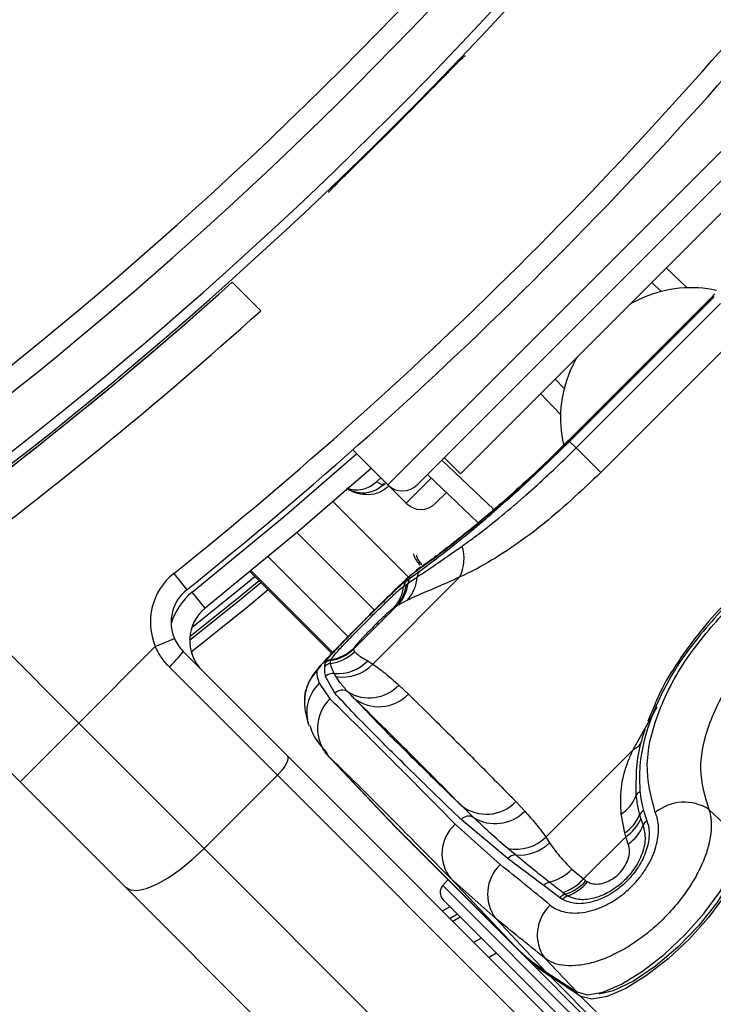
# Model space of a CAD drawing. Header units: millimetres. Extents: x 20 to 22981, y 40 to 19992.
# Tile 72 of 120: x 6835 to 6902, y 14519 to 14613. Entities that reach past the tile are written whole.
import ezdxf

# ---------------------------------------------------------------- set-up
doc = ezdxf.new("R2010")
doc.units = ezdxf.units.MM
doc.header["$LTSCALE"] = 2
doc.layers.add('COMPONENT_GEOMETRY', color=7, linetype='Continuous')
doc.styles.add('SLDTEXTSTYLE0', font='TXT', dxfattribs={"width": 0.75})
doc.dimstyles.new('SLDDIMSTYLE0', dxfattribs={"dimtxt": 100, "dimasz": 6.604, "dimexe": 0, "dimexo": 0.0625, "dimgap": 25, "dimtad": 0, "dimtih": 1, "dimtoh": 1, "dimdec": 0, "dimrnd": 1e-09, "dimzin": 12, "dimdsep": 46, "dimtxsty": 'SLDTEXTSTYLE0', "dimsah": 1, "dimcen": 0.09, "dimadec": 0, "dimazin": 3, "dimtfac": 1, "dimtdec": 0, "dimtofl": 0, "dimtmove": 0, "dimatfit": 3, "dimfxl": 1, "dimfrac": 2, "dimtolj": 1, "dimtzin": 12, "dimarcsym": 0})

# ---------------------------------------------------------------- blocks, each defined once
blk = doc.blocks.new('_D_3')
at = {"layer": 'COMPONENT_GEOMETRY', "color": 7}
for p, q in [((7626.606, 16889.951), (7596.137, 16889.951)), ((7596.137, 16889.951), (7596.137, 16731.201)), ((7993.134, 16889.951), (8023.603, 16889.951)), ((8023.603, 16889.951), (8023.603, 16731.201)), ((6620.486, 11970.81), (6620.486, 16752.273)), ((6938.092, 11970.81), (6938.092, 16752.273)), ((6620.486, 16745.923), (6938.092, 16745.923)), ((6938.092, 16745.923), (7543.591, 16745.923)), ((7596.137, 16731.201), (7626.606, 16731.201)), ((8023.603, 16731.201), (7993.134, 16731.201))]:
    blk.add_line(p, q, dxfattribs=at)
for points in [[(6620.486, 16745.923), (6627.09, 16744.907), (6627.09, 16746.939)], [(6938.092, 16745.923), (6931.488, 16746.939), (6931.488, 16744.907)]]:
    blk.add_solid(points, dxfattribs=at)
at = {"layer": 'COMPONENT_GEOMETRY', "color": 7, "char_height": 100, "attachment_point": 1, "style": 'SLDTEXTSTYLE0'}
for s, insert in [('6.25in', (7626.606, 16860.108)), ('159mm', (7574.037, 16710.489))]:
    blk.add_mtext(s, dxfattribs=dict(at, insert=insert))

msp = doc.modelspace()

# ---------------------------------------------------------------- linework, layer by layer
at = {"color": 7, "linetype": 'Continuous', "lineweight": 25}
for p, q in [((6878.063, 14609.971), (6878.127, 14609.972)), ((6873.476, 14568.645), (6906.286, 14601.454)), ((6864.959, 14596.804), (6864.959, 14596.867)), ((6905.225, 14597.283), (6877.648, 14569.705)), ((6858.397, 14585.421), (6855.635, 14588.183)), ((6897.016, 14587.269), (6896.09, 14588.147)), ((6902.183, 14587.05), (6901.995, 14586.862)), ((6902.003, 14586.854), (6888.076, 14572.927)), ((6902.033, 14586.824), (6888.106, 14572.897)), ((6888.174, 14572.83), (6902.101, 14586.756)), ((6888.804, 14572.2), (6902.73, 14586.127)), ((6902.003, 14586.853), (6902.033, 14586.824)), ((6905.109, 14583.748), (6891.183, 14569.821)), ((6886.783, 14578.84), (6887.662, 14577.914)), ((6888.069, 14572.935), (6887.498, 14572.367)), ((6888.174, 14572.83), (6888.804, 14572.2)), ((6867.282, 14572.01), (6870.647, 14568.645)), ((6891.183, 14569.821), (6888.804, 14572.2)), ((6876.092, 14571.261), (6877.648, 14569.705)), ((6879.368, 14564.982), (6874.465, 14569.634)), ((6870.647, 14568.645), (6872.432, 14566.86)), ((6876.296, 14567.897), (6875.261, 14566.861)), ((6826.842, 14559.7), (6840.854, 14545.688)), ((6850.013, 14560.095), (6851.262, 14558.533)), ((6857.375, 14560.257), (6865.244, 14552.389)), ((6877.599, 14559.768), (6869.206, 14551.375)), ((6872.459, 14559.42), (6872.852, 14559.697)), ((6872.198, 14558.877), (6872.451, 14559.053)), ((6872.451, 14559.053), (6872.601, 14559.157)), ((6853.047, 14556.749), (6851.798, 14558.311)), ((6867.357, 14552.822), (6871.43, 14556.895)), ((6871.43, 14556.895), (6871.151, 14556.708)), ((6871.593, 14557.004), (6871.43, 14556.895)), ((6872.553, 14557.536), (6871.593, 14557.004)), ((6835.197, 14540.031), (6820.738, 14554.49)), ((6848.235, 14553.069), (6850.077, 14553.849)), ((6848.235, 14553.069), (6840.854, 14545.688)), ((6867.365, 14552.871), (6867.357, 14552.822)), ((6867.377, 14552.905), (6867.365, 14552.871)), ((6850.932, 14552.581), (6860.948, 14542.564)), ((6867.357, 14552.822), (6867.432, 14552.56)), ((6860.018, 14540.666), (6849.584, 14551.1)), ((6864.565, 14551.144), (6864.605, 14551.482)), ((6864.605, 14551.482), (6864.629, 14551.542)), ((6865.149, 14551.711), (6865.157, 14551.76)), ((6865.157, 14551.76), (6865.178, 14551.814)), ((6868.71, 14551.686), (6869.206, 14551.375)), ((6865.554, 14548.559), (6864.658, 14550.177)), ((6865.655, 14550.168), (6865.491, 14550.458)), ((6864.025, 14549.515), (6865.059, 14548.021)), ((6871.712, 14549.339), (6872.631, 14548.481)), ((6896.385, 14547.453), (6895.718, 14545.861)), ((6835.197, 14540.031), (6840.854, 14545.688)), ((6840.854, 14545.688), (6852.947, 14533.595)), ((6860.948, 14542.564), (6920.922, 14482.59)), ((6864.576, 14542.86), (6870.771, 14536.31)), ((6864.938, 14542.488), (6871.133, 14535.937)), ((6885.889, 14534.692), (6894.282, 14543.085)), ((6860.018, 14540.666), (6852.947, 14533.595)), ((6919.992, 14480.692), (6860.018, 14540.666)), ((6845.355, 14529.873), (6835.197, 14540.031)), ((6882.995, 14538.117), (6883.854, 14537.198)), ((6893.494, 14535.102), (6893.157, 14536.931)), ((6894.93, 14536.828), (6895.036, 14536.468)), ((6895.296, 14537.252), (6895.625, 14536.254)), ((6901.606, 14537.364), (6904.613, 14534.515)), ((6871.133, 14535.937), (6882.925, 14524.146)), ((6871.133, 14535.937), (6871.144, 14535.927)), ((6871.144, 14535.927), (6882.935, 14524.135)), ((6877.15, 14535.931), (6881.498, 14532.042)), ((6882.212, 14532.624), (6877.721, 14536.393)), ((6895.036, 14536.468), (6895.265, 14535.81)), ((6883.323, 14523.725), (6871.531, 14535.517)), ((6893.591, 14534.733), (6893.494, 14535.102)), ((6885.889, 14534.692), (6886.253, 14534.143)), ((6893.591, 14534.733), (6889.519, 14530.661)), ((6893.838, 14534.021), (6893.591, 14534.733)), ((6852.947, 14533.595), (6912.921, 14473.621)), ((6882.972, 14532.976), (6882.226, 14533.598)), ((6888.396, 14531.596), (6889.519, 14530.661)), ((6876.455, 14530.593), (6875.951, 14530.033)), ((6881.05, 14526.849), (6876.73, 14530.696)), ((6876.73, 14530.696), (6882.925, 14524.146)), ((6889.519, 14530.661), (6889.753, 14530.483)), ((6905.329, 14469.899), (6845.355, 14529.873)), ((6887.235, 14528.853), (6885.686, 14530.023)), ((6887.737, 14529.18), (6887.501, 14529.359)), ((6875.987, 14528.657), (6890.081, 14514.563)), ((6887.492, 14528.682), (6887.235, 14528.853)), ((6876.906, 14526.607), (6877.621, 14527.022)), ((6881.05, 14526.849), (6885.896, 14521.726)), ((6878.957, 14524.555), (6879.671, 14524.973)), ((6881.131, 14523.513), (6880.419, 14523.093)), ((6882.925, 14524.146), (6882.935, 14524.135)), ((6883.323, 14523.725), (7162.138, 14244.91)), ((6885.762, 14523.045), (6888.862, 14519.768)), ((6885.896, 14521.726), (6888.862, 14519.768)), ((6885.989, 14521.648), (6888.954, 14519.69)), ((6889.26, 14519.348), (6886.294, 14521.305)), ((6886.294, 14521.305), (7930.77, 13476.829))]:
    msp.add_line(p, q, dxfattribs=at)
at = {"color": 8, "linetype": 'Continuous', "lineweight": 25}
for p, q in [((6870.647, 14568.645), (6906.286, 14604.283)), ((6897.488, 14589.545), (6899.506, 14587.63)), ((6887.3, 14575.424), (6885.385, 14577.442)), ((6888.077, 14572.927), (6888.106, 14572.897)), ((6875.863, 14571.032), (6880.884, 14566.268)), ((6869.604, 14568.968), (6869.964, 14569.328)), ((6872.432, 14566.86), (6874.845, 14569.274)), ((6865.385, 14567.011), (6872.657, 14559.739)), ((6861.898, 14564.028), (6869.365, 14556.561)), ((6859.121, 14561.7), (6866.815, 14554.005)), ((6857.376, 14560.258), (6865.244, 14552.389)), ((6865.343, 14552.493), (6857.487, 14560.35)), ((6894.282, 14543.085), (6896.618, 14547.238)), ((6864.938, 14542.488), (6864.787, 14542.706)), ((6890.751, 14515.233), (6875.951, 14530.033)), ((6875.934, 14527.579), (6876.651, 14527.993)), ((6877.382, 14527.262), (6876.666, 14526.847)), ((6889.26, 14519.348), (8151.148, 13257.459))]:
    msp.add_line(p, q, dxfattribs=at)
at = {"color": 7, "linetype": 'Continuous', "lineweight": 25, "flags": 128}
for points in [[(6895.305, 14586.696), (6894.157, 14586.149), (6894.014, 14586.071)], [(6888.859, 14580.917), (6888.781, 14580.774), (6888.234, 14579.625)], [(6869.063, 14570.229), (6861.957, 14564.078), (6853.047, 14556.749)], [(6851.545, 14553.672), (6856.328, 14557.508), (6858.414, 14559.218)], [(6860.948, 14542.564), (6861.015, 14542.443), (6861.026, 14542.272), (6860.979, 14542.057), (6860.876, 14541.808), (6860.722, 14541.534), (6860.522, 14541.244), (6860.284, 14540.952), (6860.018, 14540.666)], [(6870.771, 14536.31), (6870.801, 14536.279), (6871.133, 14535.937)], [(6870.971, 14536.101), (6871.198, 14535.858), (6871.531, 14535.517)], [(6888.862, 14519.768), (6889.912, 14519.494), (6891.386, 14519.752), (6893.186, 14520.526), (6895.196, 14521.766), (6897.286, 14523.39), (6899.32, 14525.295), (6901.166, 14527.355), (6902.705, 14529.438), (6903.836, 14531.408), (6904.486, 14533.138), (6904.613, 14534.515)], [(6905.034, 14534.116), (6904.907, 14532.737), (6904.256, 14531.004), (6903.123, 14529.031), (6901.582, 14526.945), (6899.734, 14524.882), (6897.696, 14522.975), (6895.603, 14521.348), (6893.59, 14520.107), (6891.787, 14519.331), (6890.312, 14519.073), (6889.26, 14519.348)], [(6845.355, 14529.873), (6845.841, 14529.604), (6846.526, 14529.563), (6847.383, 14529.752), (6848.38, 14530.162), (6849.478, 14530.779), (6850.634, 14531.578), (6851.806, 14532.529), (6852.947, 14533.595)], [(6904.586, 14533.627), (6904.415, 14532.282), (6903.661, 14530.438), (6902.371, 14528.349), (6900.647, 14526.176), (6898.624, 14524.091), (6896.461, 14522.256), (6894.326, 14520.817), (6892.389, 14519.886), (6891.024, 14519.55)], [(6885.896, 14521.726), (6885.981, 14521.653), (6885.989, 14521.648)], [(6888.862, 14519.768), (6888.947, 14519.696), (6888.954, 14519.69)]]:
    msp.add_lwpolyline(points, dxfattribs=at)
at = {"color": 8, "linetype": 'Continuous', "lineweight": 25, "flags": 128}
for points in [[(6851.798, 14558.311), (6860.665, 14565.605), (6867.646, 14571.646)], [(6873.854, 14560.72), (6873.817, 14560.695), (6873.274, 14560.235)], [(6851.753, 14554.899), (6856.425, 14558.662), (6857.823, 14559.81)], [(6858.238, 14559.394), (6856.41, 14557.895), (6851.562, 14554.002)], [(6859.124, 14558.508), (6856.959, 14556.733), (6851.7, 14552.521)]]:
    msp.add_lwpolyline(points, dxfattribs=at)
at = {"color": 7, "linetype": 'Continuous', "lineweight": 25}
for centre, radius, start, end in [((6779.289, 14695.641), 320, 330.23206, 119.77073), ((6779.289, 14695.641), 317, 329.92724, 120.07883), ((6588.795, 14886.136), 392.331, 303.6328, 326.3672), ((6588.795, 14886.136), 394.415, 303.6328, 326.3672), ((6588.795, 14886.136), 398.862, 303.6328, 326.3672), ((6588.795, 14886.136), 399.777, 303.6328, 326.3672), ((6591.482, 14883.449), 414, 308.64351, 321.35649), ((6591.482, 14883.449), 416, 308.64351, 321.35649), ((6588.795, 14886.136), 399.86, 314.24538, 315.75462), ((6588.795, 14886.136), 400, 303.6328, 311.84714), ((6899.866, 14576.1), 11.537, 77.57908, 113.28737), ((6587.689, 14885.31), 404, 306.29644, 312.07236), ((6588.795, 14886.136), 400, 303.6328, 310.85259), ((6898.823, 14575.066), 11.529, 156.70562, 192.7686), ((6872.062, 14570.059), 2, 225, 315), ((6873.846, 14568.275), 2, 225, 315), ((6873.867, 14561.552), 4.137, 334.45211, 16.68675), ((6853.76, 14555.409), 6, 128.64351, 202.95834), ((6869.706, 14560.047), 3.795, 318.58943, 355.72049), ((6873.525, 14559.055), 0.93, 136.37838, 173.68207), ((6874.369, 14559.734), 0.878, 137.60229, 178.05066), ((6853.76, 14555.409), 4, 128.64351, 202.95834), ((6868.391, 14559.377), 3.84, 315.95981, 352.51974), ((6868.697, 14559.508), 3.782, 316.28289, 353.0911), ((6868.844, 14559.602), 3.783, 316.60268, 353.24452), ((6873.145, 14558.755), 0.955, 135.89214, 172.64581), ((6855.545, 14553.625), 4, 128.64351, 225), ((6864.551, 14555.713), 3.999, 278.72159, 314.71223), ((6864.606, 14555.73), 3.957, 278.31618, 314.43799), ((6842.35, 14559.039), 10.741, 312.33767, 323.03389), ((6864.59, 14555.413), 4.027, 277.86463, 314.89314), ((6864.543, 14555.666), 4.001, 278.70091, 314.69828), ((6865.269, 14550.431), 1.002, 97.29543, 134.61303), ((6865.308, 14550.772), 0.999, 98.69045, 134.71141), ((6865.32, 14550.837), 0.987, 98.25329, 134.4573), ((6865.821, 14554.425), 3.981, 265.24198, 316.53946), ((6866.313, 14554.062), 3.949, 260.41675, 317.11862), ((6866.598, 14547.829), 3.979, 134.78539, 178.70913), ((6865.364, 14549.456), 1.009, 82.81376, 134.38898), ((6868.864, 14552.017), 3.909, 238.28482, 316.76278), ((6866.263, 14547.857), 0.998, 56.77808, 135.26366), ((6869.794, 14551.165), 3.906, 232.01316, 316.5911), ((6867.843, 14545.192), 3.969, 134.53875, 222.95073), ((6891.251, 14539.934), 3.557, 302.41093, 339.29018), ((6895.349, 14538.337), 0.842, 117.42489, 156.26645), ((6880.157, 14540.816), 3.916, 232.02145, 316.42955), ((6899.231, 14533.631), 4.425, 57.53622, 129.0591), ((6878.44, 14535.742), 0.97, 60.96364, 137.89219), ((6881.004, 14539.973), 3.978, 238.25351, 315.76203), ((6891.354, 14538.342), 3.883, 303.44094, 337.04942), ((6895.809, 14536.439), 0.961, 122.22594, 156.12593), ((6879.655, 14533.096), 3.783, 131.4596, 219.36279), ((6891.412, 14538.015), 3.94, 303.58957, 336.88929), ((6891.49, 14537.357), 4.08, 305.13419, 337.71075), ((6896.204, 14535.418), 1.017, 124.71579, 157.36131), ((6882.999, 14537.688), 4.163, 259.29241, 313.96486), ((6883.325, 14537.18), 4.219, 265.20879, 313.95768), ((6882.986, 14531.948), 1.028, 90.77151, 138.85846), ((6884.168, 14529.196), 3.903, 133.17459, 216.97114), ((6885.179, 14534.711), 4.478, 283.33703, 315.92973), ((6886.517, 14529.285), 1.111, 105.90957, 138.37856), ((6886.153, 14533.665), 4.512, 287.38417, 318.2505), ((6886.38, 14533.491), 4.52, 287.47342, 318.26682), ((6886.521, 14533.124), 4.35, 289.48419, 320.95897), ((6876.694, 14529.364), 1, 138, 225), ((6888.08, 14528.104), 1.129, 107.65591, 138.44393), ((6888.338, 14528.001), 1.086, 109.73782, 141.2283), ((6888.926, 14525.272), 3.869, 132.38368, 215.1453), ((6896.329, 14537.569), 18.97, 225.04205, 236.63391), ((6896.728, 14537.15), 18.972, 225.04205, 236.63391)]:
    msp.add_arc(centre, radius, start, end, dxfattribs=at)
at = {"color": 8, "linetype": 'Continuous', "lineweight": 25}
for centre, radius, start, end in [((6855.545, 14553.625), 6, 128.64351, 164.4516), ((6866.795, 14546.687), 3.958, 134.40754, 198.81242), ((6893.197, 14545.147), 2.33, 297.76423, 323.77615)]:
    msp.add_arc(centre, radius, start, end, dxfattribs=at)
at = {"color": 7, "linetype": 'Continuous', "lineweight": 25}
for centre, major_axis, ratio, start_param, end_param in [((6972.971, 14431.371), (-108.975, 119.844), 0.055229, 0.058825, 0.125695), ((6974.454, 14432.854), (-111.663, 117.156), 0.008717, 5.779513, 6.090173), ((6971.557, 14430.096), (-108.835, 114.328), 0.008938, 5.779523, 6.090184), ((6972.971, 14431.371), (-114.321, 114.498), 0.072841, 5.64234, 5.70921), ((6970.148, 14428.552), (-111.493, 111.67), 0.074687, 5.642343, 5.709213)]:
    msp.add_ellipse(centre, major_axis=major_axis, ratio=ratio, start_param=start_param, end_param=end_param, dxfattribs=at)
for points, knots in [([(6875.238, 14607.14), (6875.552, 14607.462), (6876.18, 14608.106), (6877.02, 14608.961), (6877.659, 14609.601), (6877.997, 14609.927), (6878.045, 14609.959), (6878.063, 14609.971)], [0, 0, 0, 0, 0.217103, 0.434207, 0.651285, 0.868325, 1, 1, 1, 1]), ([(6864.959, 14596.867), (6864.991, 14596.909), (6865.056, 14596.992), (6865.554, 14597.497), (6866.286, 14598.222), (6867.08, 14599), (6867.595, 14599.502), (6867.79, 14599.692)], [0, 0, 0, 0, 0.217051, 0.434103, 0.651134, 0.868186, 1, 1, 1, 1]), ([(6888.106, 14572.897), (6886.51, 14571.348), (6883.307, 14568.242), (6878.809, 14564.409), (6875.124, 14561.526), (6873.895, 14560.669), (6873.274, 14560.235)], [0, 0, 0, 0, 0.246039, 0.493344, 0.74369, 1, 1, 1, 1]), ([(6873.72, 14560.326), (6874.111, 14560.616), (6875.396, 14561.568), (6878.512, 14564.014), (6883.214, 14568.018), (6886.522, 14571.227), (6888.174, 14572.83)], [0, 0, 0, 0, 0.129083, 0.424338, 0.712561, 1, 1, 1, 1]), ([(6887.498, 14572.367), (6887.238, 14572.106), (6886.172, 14571.037), (6884.26, 14569.248), (6881.873, 14567.097), (6879.631, 14565.182), (6877.627, 14563.549), (6875.938, 14562.233), (6874.598, 14561.237), (6874.102, 14560.893), (6873.853, 14560.72)], [0, 0, 0, 0, 0.043335, 0.177969, 0.313199, 0.448509, 0.585187, 0.722529, 0.861193, 1, 1, 1, 1]), ([(6877.83, 14562.74), (6878.347, 14563.117), (6880.232, 14564.494), (6883.766, 14567.405), (6887.014, 14570.421), (6888.591, 14571.988), (6888.804, 14572.2)], [0, 0, 0, 0, 0.159037, 0.579884, 0.943274, 1, 1, 1, 1]), ([(6869.604, 14568.968), (6869.674, 14568.909), (6869.814, 14568.789), (6870.059, 14568.707), (6870.256, 14568.709), (6870.35, 14568.755), (6870.385, 14568.773)], [0, 0, 0, 0, 0.279636, 0.559272, 0.838908, 1, 1, 1, 1]), ([(6891.183, 14569.821), (6889.258, 14568.015), (6886.381, 14565.315), (6882.444, 14562.464), (6879.807, 14560.811), (6878.258, 14560.079), (6877.599, 14559.768)], [0, 0, 0, 0, 0.419372, 0.626845, 0.841167, 1, 1, 1, 1]), ([(6866.693, 14568.322), (6866.72, 14568.302), (6866.961, 14568.126), (6867.568, 14567.929), (6868.419, 14567.838), (6869.457, 14568.049), (6870.034, 14568.499), (6870.385, 14568.773)], [0, 0, 0, 0, 0.019593, 0.174111, 0.402339, 0.637038, 1, 1, 1, 1]), ([(6873.491, 14559.764), (6873.755, 14559.941), (6874.863, 14560.682), (6876.547, 14561.85), (6877.83, 14562.74)], [0, 0, 0, 0, 0.238761, 1, 1, 1, 1]), ([(6873.118, 14561.998), (6873.195, 14561.77), (6873.326, 14561.379), (6873.621, 14561.05), (6873.744, 14560.913)], [0, 0, 0, 0, 0.582959, 1, 1, 1, 1]), ([(6873.86, 14560.722), (6873.848, 14560.715), (6873.615, 14560.571), (6873.216, 14560.231), (6872.451, 14559.576), (6871.333, 14558.504), (6870.002, 14557.199), (6869.039, 14556.238), (6868.602, 14555.802)], [0, 0, 0, 0, 0.006151, 0.126783, 0.343161, 0.567957, 0.803808, 1, 1, 1, 1]), ([(6877.599, 14559.768), (6876.819, 14559.413), (6875.237, 14558.694), (6873.624, 14558.039), (6872.843, 14557.673), (6872.553, 14557.536)], [0, 0, 0, 0, 0.379006, 0.768783, 1, 1, 1, 1]), ([(6872.601, 14559.157), (6872.789, 14559.287), (6873.059, 14559.472), (6873.39, 14559.696), (6873.491, 14559.764)], [0, 0, 0, 0, 0.696657, 1, 1, 1, 1]), ([(6872.852, 14559.697), (6873.04, 14559.832), (6873.304, 14560.021), (6873.628, 14560.258), (6873.72, 14560.326)], [0, 0, 0, 0, 0.71409, 1, 1, 1, 1]), ([(6864.629, 14551.542), (6864.724, 14551.683), (6864.916, 14551.964), (6865.769, 14552.895), (6866.942, 14554.107), (6868.289, 14555.466), (6869.604, 14556.774), (6870.784, 14557.928), (6871.76, 14558.848), (6872.256, 14559.274), (6872.432, 14559.401), (6872.459, 14559.42)], [0, 0, 0, 0, 0.128772, 0.257506, 0.386957, 0.507462, 0.621373, 0.734927, 0.852016, 0.977201, 1, 1, 1, 1]), ([(6865.178, 14551.814), (6865.275, 14551.955), (6865.468, 14552.238), (6866.331, 14553.172), (6867.456, 14554.331), (6868.668, 14555.552), (6869.823, 14556.697), (6870.843, 14557.687), (6871.707, 14558.494), (6872.029, 14558.746), (6872.198, 14558.877)], [0, 0, 0, 0, 0.14005, 0.280395, 0.409802, 0.528506, 0.640305, 0.752924, 0.870839, 1, 1, 1, 1]), ([(6871.151, 14556.708), (6871.112, 14556.68), (6870.994, 14556.597), (6870.687, 14556.335), (6870.221, 14555.905), (6869.696, 14555.401), (6869.106, 14554.817), (6868.504, 14554.203), (6867.948, 14553.614), (6867.524, 14553.135), (6867.426, 14552.981), (6867.377, 14552.905)], [0, 0, 0, 0, 0.061845, 0.1849, 0.290127, 0.388407, 0.48934, 0.604425, 0.718225, 0.859767, 1, 1, 1, 1]), ([(6903.6, 14557.404), (6902.056, 14555.694), (6898.964, 14552.268), (6895.95, 14546.575), (6894.821, 14542.143), (6894.928, 14539.798), (6894.961, 14539.084)], [0, 0, 0, 0, 0.287424, 0.575721, 0.870977, 1, 1, 1, 1]), ([(6896.442, 14537.067), (6896.038, 14538.563), (6895.231, 14541.547), (6896.644, 14547.047), (6899.595, 14552.492), (6902.485, 14555.673), (6903.84, 14557.164)], [0, 0, 0, 0, 0.263204, 0.524727, 0.777185, 1, 1, 1, 1]), ([(6903.364, 14557.36), (6903.17, 14557.167), (6902.15, 14556.15), (6900.413, 14554.124), (6898.375, 14551.268), (6897.008, 14548.997), (6896.497, 14547.731), (6896.385, 14547.453)], [0, 0, 0, 0, 0.064531, 0.339586, 0.628569, 0.91851, 1, 1, 1, 1]), ([(6868.602, 14555.802), (6868.544, 14555.744), (6868.007, 14555.21), (6866.971, 14554.166), (6865.657, 14552.83), (6864.538, 14551.658), (6863.819, 14550.835), (6863.269, 14550.131), (6862.829, 14549.192), (6862.602, 14548.451), (6862.645, 14547.996), (6862.654, 14547.899)], [0, 0, 0, 0, 0.019489, 0.18052, 0.341758, 0.509074, 0.6918, 0.81673, 0.891072, 0.976876, 1, 1, 1, 1]), ([(6868.108, 14555.307), (6867.619, 14554.816), (6866.612, 14553.805), (6865.299, 14552.459), (6864.299, 14551.385), (6863.846, 14550.824), (6863.807, 14550.694), (6863.795, 14550.653)], [0, 0, 0, 0, 0.205185, 0.42219, 0.649845, 0.891012, 1, 1, 1, 1]), ([(6850.077, 14553.849), (6850.187, 14553.621), (6850.41, 14553.157), (6850.756, 14552.775), (6850.932, 14552.581)], [0, 0, 0, 0, 0.490392, 1, 1, 1, 1]), ([(6907.146, 14553.858), (6906.062, 14552.659), (6903.754, 14550.105), (6901.451, 14545.673), (6900.437, 14541.137), (6901.216, 14538.625), (6901.606, 14537.364)], [0, 0, 0, 0, 0.223488, 0.476086, 0.737075, 1, 1, 1, 1]), ([(6849.584, 14551.1), (6849.516, 14551.17), (6849.311, 14551.381), (6848.995, 14551.762), (6848.654, 14552.256), (6848.405, 14552.698), (6848.278, 14552.976), (6848.235, 14553.069)], [0, 0, 0, 0, 0.122193, 0.36779, 0.617695, 0.872055, 1, 1, 1, 1]), ([(6867.432, 14552.56), (6867.51, 14552.482), (6867.746, 14552.245), (6868.324, 14551.91), (6868.71, 14551.686)], [0, 0, 0, 0, 0.331963, 1, 1, 1, 1]), ([(6864.658, 14550.177), (6864.626, 14550.354), (6864.562, 14550.706), (6864.564, 14550.998), (6864.565, 14551.144)], [0, 0, 0, 0, 0.499862, 1, 1, 1, 1]), ([(6865.141, 14551.424), (6865.137, 14551.495), (6865.131, 14551.594), (6865.145, 14551.686), (6865.149, 14551.711)], [0, 0, 0, 0, 0.722931, 1, 1, 1, 1]), ([(6865.491, 14550.458), (6865.376, 14550.694), (6865.203, 14551.049), (6865.157, 14551.33), (6865.141, 14551.424)], [0, 0, 0, 0, 0.665988, 1, 1, 1, 1]), ([(6869.206, 14551.375), (6869.593, 14551.093), (6870.468, 14550.456), (6871.266, 14549.74), (6871.712, 14549.339)], [0, 0, 0, 0, 0.441401, 1, 1, 1, 1]), ([(6866.809, 14548.692), (6866.556, 14548.972), (6866.106, 14549.47), (6865.793, 14549.956), (6865.655, 14550.168)], [0, 0, 0, 0, 0.562494, 1, 1, 1, 1]), ([(6877.721, 14536.393), (6876.11, 14537.948), (6872.888, 14541.06), (6869.536, 14544.395), (6867.082, 14546.904), (6866.064, 14548.007), (6865.554, 14548.559)], [0, 0, 0, 0, 0.287942, 0.575885, 0.787474, 1, 1, 1, 1]), ([(6867.39, 14548.086), (6867.281, 14548.201), (6867.083, 14548.409), (6866.894, 14548.604), (6866.809, 14548.692)], [0, 0, 0, 0, 0.550084, 1, 1, 1, 1]), ([(6867.39, 14548.086), (6868.384, 14547.04), (6870.191, 14545.137), (6873.892, 14541.465), (6876.591, 14538.849), (6877.747, 14537.729)], [0, 0, 0, 0, 0.411197, 0.74781, 1, 1, 1, 1]), ([(6877.747, 14537.729), (6877.499, 14537.982), (6876.098, 14539.41), (6873.532, 14542.001), (6870.326, 14545.199), (6868.271, 14547.22), (6867.39, 14548.086)], [0, 0, 0, 0, 0.072703, 0.409757, 0.746813, 1, 1, 1, 1]), ([(6872.631, 14548.481), (6873.513, 14547.613), (6875.569, 14545.592), (6878.777, 14542.392), (6881.344, 14539.799), (6882.746, 14538.37), (6882.995, 14538.117)], [0, 0, 0, 0, 0.253188, 0.590242, 0.927296, 1, 1, 1, 1]), ([(6862.62, 14547.941), (6862.624, 14547.694), (6862.637, 14546.941), (6862.812, 14546.175), (6862.979, 14545.632), (6863.03, 14545.465)], [0, 0, 0, 0, 0.252622, 0.769726, 1, 1, 1, 1]), ([(6863.153, 14545.426), (6863.156, 14545.414), (6863.281, 14544.774), (6863.879, 14543.83), (6864.54, 14543.086), (6864.834, 14542.754)], [0, 0, 0, 0, 0.010791, 0.558542, 1, 1, 1, 1]), ([(6895.46, 14545.109), (6895.292, 14544.607), (6894.537, 14542.349), (6894.56, 14540.283), (6894.578, 14538.676)], [0, 0, 0, 0, 0.222458, 1, 1, 1, 1]), ([(6893.157, 14536.931), (6893.117, 14537.756), (6893.036, 14539.428), (6893.572, 14541.488), (6894.128, 14542.739), (6894.282, 14543.085)], [0, 0, 0, 0, 0.413547, 0.837804, 1, 1, 1, 1]), ([(6894.578, 14538.676), (6894.638, 14538.238), (6894.723, 14537.61), (6894.882, 14537.01), (6894.93, 14536.828)], [0, 0, 0, 0, 0.6966683, 1, 1, 1, 1]), ([(6894.961, 14539.084), (6895.018, 14538.637), (6895.098, 14538.011), (6895.252, 14537.421), (6895.296, 14537.252)], [0, 0, 0, 0, 0.714143, 1, 1, 1, 1]), ([(6878.911, 14536.59), (6878.695, 14536.802), (6878.303, 14537.187), (6877.92, 14537.561), (6877.747, 14537.729)], [0, 0, 0, 0, 0.550084, 1, 1, 1, 1]), ([(6883.854, 14537.198), (6884.254, 14536.752), (6884.971, 14535.954), (6885.608, 14535.078), (6885.889, 14534.692)], [0, 0, 0, 0, 0.558599, 1, 1, 1, 1]), ([(6901.606, 14537.364), (6901.648, 14537.226), (6901.73, 14536.949), (6901.837, 14536.293), (6901.853, 14535.338), (6901.641, 14534.051), (6901.211, 14532.684), (6900.589, 14531.307), (6899.776, 14529.913), (6898.8, 14528.554), (6897.66, 14527.235), (6896.381, 14525.999), (6894.979, 14524.872), (6893.494, 14523.902), (6891.966, 14523.123), (6890.466, 14522.582), (6889.035, 14522.291), (6887.754, 14522.272), (6886.621, 14522.5), (6886.051, 14522.861), (6885.762, 14523.045)], [0, 0, 0, 0, 0.024785, 0.049686, 0.107765, 0.167412, 0.223188, 0.280405, 0.335281, 0.391587, 0.447567, 0.505107, 0.563745, 0.624165, 0.68539, 0.748571, 0.810597, 0.874566, 0.936347, 1, 1, 1, 1]), ([(6886.318, 14528.13), (6886.528, 14527.983), (6886.953, 14527.684), (6887.757, 14527.437), (6888.667, 14527.346), (6889.646, 14527.435), (6890.679, 14527.701), (6891.695, 14528.126), (6892.69, 14528.704), (6893.595, 14529.389), (6894.421, 14530.178), (6895.126, 14531.022), (6895.721, 14531.922), (6896.187, 14532.844), (6896.524, 14533.783), (6896.722, 14534.712), (6896.773, 14535.614), (6896.689, 14536.289), (6896.562, 14536.765), (6896.482, 14536.966), (6896.442, 14537.067)], [0, 0, 0, 0, 0.063269, 0.128272, 0.191167, 0.255909, 0.316887, 0.379836, 0.437286, 0.496647, 0.551217, 0.607511, 0.661445, 0.716934, 0.772639, 0.829832, 0.888774, 0.949243, 0.974567, 1, 1, 1, 1]), ([(6882.226, 14533.598), (6881.713, 14534.035), (6880.542, 14535.034), (6879.498, 14536.03), (6878.911, 14536.59)], [0, 0, 0, 0, 0.437506, 1, 1, 1, 1]), ([(6895.625, 14536.254), (6895.649, 14536.186), (6895.818, 14535.717), (6895.908, 14534.711), (6895.557, 14533.169), (6894.759, 14531.633), (6893.562, 14530.217), (6892.02, 14529.055), (6890.325, 14528.358), (6888.7, 14528.188), (6887.895, 14528.517), (6887.492, 14528.682)], [0, 0, 0, 0, 0.021466, 0.146972, 0.265052, 0.37829, 0.491889, 0.612335, 0.742127, 0.871039, 1, 1, 1, 1]), ([(6895.265, 14535.81), (6895.366, 14535.386), (6895.567, 14534.537), (6895.189, 14532.955), (6894.349, 14531.443), (6893.187, 14530.188), (6891.869, 14529.278), (6890.497, 14528.741), (6889.095, 14528.576), (6888.364, 14528.867), (6887.972, 14529.024)], [0, 0, 0, 0, 0.136771, 0.2738047, 0.4000895, 0.5164073, 0.628045, 0.7408361, 0.8609888, 1, 1, 1, 1]), ([(6886.253, 14534.143), (6886.592, 14533.658), (6887.158, 14532.849), (6888.042, 14531.955), (6888.396, 14531.596)], [0, 0, 0, 0, 0.598892, 1, 1, 1, 1]), ([(6889.899, 14530.385), (6890.013, 14530.33), (6890.315, 14530.186), (6890.911, 14530.143), (6891.624, 14530.3), (6892.301, 14530.63), (6892.936, 14531.126), (6893.471, 14531.776), (6893.849, 14532.549), (6894.006, 14533.348), (6893.894, 14533.797), (6893.838, 14534.021)], [0, 0, 0, 0, 0.077485, 0.206091, 0.317362, 0.415605, 0.514532, 0.624244, 0.732937, 0.867116, 1, 1, 1, 1]), ([(6886.212, 14530.354), (6885.753, 14530.719), (6884.615, 14531.623), (6883.586, 14532.47), (6882.972, 14532.976)], [0, 0, 0, 0, 0.403381, 1, 1, 1, 1]), ([(6885.686, 14530.023), (6885.093, 14530.469), (6883.908, 14531.361), (6882.777, 14532.203), (6882.212, 14532.624)], [0, 0, 0, 0, 0.499862, 1, 1, 1, 1]), ([(6887.501, 14529.359), (6887.185, 14529.6), (6886.748, 14529.933), (6886.328, 14530.262), (6886.212, 14530.354)], [0, 0, 0, 0, 0.722931, 1, 1, 1, 1]), ([(6889.753, 14530.483), (6889.777, 14530.465), (6889.824, 14530.43), (6889.874, 14530.4), (6889.899, 14530.385)], [0, 0, 0, 0, 0.503349, 1, 1, 1, 1]), ([(6887.972, 14529.024), (6887.931, 14529.048), (6887.85, 14529.097), (6887.775, 14529.153), (6887.737, 14529.18)], [0, 0, 0, 0, 0.5024195, 1, 1, 1, 1])]:
    msp.add_open_spline(points, degree=3, knots=knots, dxfattribs=at)
at = {"color": 8, "linetype": 'Continuous', "lineweight": 25}
for points, knots in [([(6866.725, 14568.349), (6866.79, 14568.318), (6867.067, 14568.186), (6867.686, 14568.122), (6868.661, 14568.24), (6869.252, 14568.696), (6869.604, 14568.968)], [0, 0, 0, 0, 0.0561537, 0.2374674, 0.5459472, 1, 1, 1, 1]), ([(6870.693, 14568.475), (6870.395, 14568.247), (6869.851, 14567.831), (6868.82, 14567.646), (6867.865, 14567.75), (6867.119, 14568.018), (6866.786, 14568.27), (6866.705, 14568.332)], [0, 0, 0, 0, 0.2896535, 0.5293861, 0.7708714, 0.9440753, 1, 1, 1, 1]), ([(6873.41, 14561.879), (6873.42, 14561.814), (6873.453, 14561.606), (6873.627, 14561.264), (6873.836, 14561.031), (6873.928, 14560.929)], [0, 0, 0, 0, 0.204755, 0.650577, 1, 1, 1, 1]), ([(6873.274, 14560.235), (6873.055, 14560.065), (6872.619, 14559.726), (6871.357, 14558.528), (6869.832, 14557.028), (6868.666, 14555.869), (6868.129, 14555.329), (6868.108, 14555.307)], [0, 0, 0, 0, 0.257743, 0.513823, 0.759257, 0.990368, 1, 1, 1, 1])]:
    msp.add_open_spline(points, degree=3, knots=knots, dxfattribs=at)

# ---------------------------------------------------------------- dimensions: what is measured, and where the dimension line sits
at = {"layer": 'COMPONENT_GEOMETRY', "color": 7}
dim = msp.add_linear_dim(base=(6938.092, 16745.923), p1=(6620.486, 11968.27), p2=(6938.092, 11968.27), dimstyle='SLDDIMSTYLE0', dxfattribs=at)
dim.commit()
dim.dimension.update_dxf_attribs({"geometry": '_D_3', "text_midpoint": (7809.87, 16745.923), "dimtype": 160})

doc.saveas('drawing.dxf')
